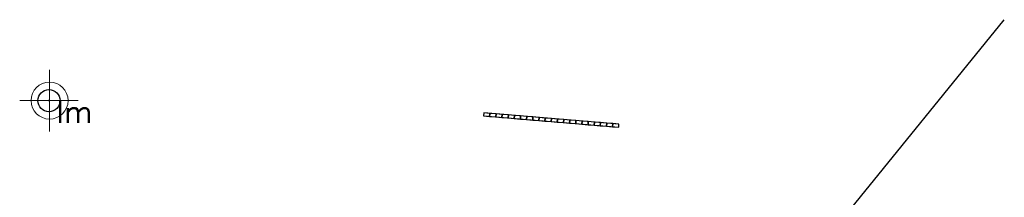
# Model space of a CAD drawing. Header units: metres. Extents: x 252743 to 254903, y 592696 to 593766.
# Tile 48 of 256: x 253668 to 253700, y 593077 to 593083. Entities that reach past the tile are written whole.
import ezdxf
from ezdxf.enums import TextEntityAlignment as Align

# ---------------------------------------------------------------- set-up
doc = ezdxf.new("R2010")
doc.units = ezdxf.units.M
for name, color, linetype in [('B-IN-LICHTMAST', 7, 'Continuous'), ('B-RI-HWA-PVC', 8, 'Continuous'), ('N-WB-ARC-BETONSTEEN KF', 253, 'Continuous')]:
    doc.layers.add(name, color=color, linetype=linetype)
doc.layers.add('N-WE-IE-MEUBILAIR_WEGMEUBILAIR-S', color=7, linetype='Continuous', lineweight=18)
doc.layers.get('0').freeze()
doc.styles.get("Standard").update_dxf_attribs({"font": 'simplex.shx'})
pattern_1 = [(0, (-1594.732, -454.4775), (0, 6.985), [5.08, -1.905]), (90, (-1594.732, -454.4775), (-6.985, 4e-16), [5.08, -1.905])]

# ---------------------------------------------------------------- blocks, each defined once
blk = doc.blocks.new('SIE-WEG_LICHTMAST-SO')
at = {"color": 0}
for p, q in [((0, 0), (0, 0.497)), ((-0.484, 0), (0.466, 0)), ((0, 0), (0, -0.503))]:
    blk.add_line(p, q, dxfattribs=at)
blk.add_circle((0, 0), 0.3, dxfattribs=at)
blk = doc.blocks.new('B_LICHTMAST')
blk.add_circle((0, 0), 0.9)
blk.add_point((0, 0))
blk.add_text('lm', height=1.8).set_placement((0.6, 0), align=Align.TOP_LEFT)

msp = doc.modelspace()

# ---------------------------------------------------------------- hatches: boundary and pattern name
at = {"layer": 'N-WB-ARC-BETONSTEEN KF'}
h = msp.add_hatch(dxfattribs=at)
h.set_pattern_fill('ANGLE', color=255)
h.set_pattern_definition(pattern_1)
h.paths.add_polyline_path([(253682.834, 593079.853), (253682.635, 593079.87), (253682.626, 593079.77), (253682.826, 593079.754)])
h.paths.add_polyline_path([(253683.233, 593079.82), (253683.033, 593079.837), (253683.025, 593079.737), (253683.224, 593079.72)])
h.paths.add_polyline_path([(253683.631, 593079.787), (253683.432, 593079.803), (253683.424, 593079.704), (253683.623, 593079.687)])
h.paths.add_polyline_path([(253684.03, 593079.753), (253683.83, 593079.77), (253683.822, 593079.67), (253684.021, 593079.654)])
h.paths.add_polyline_path([(253684.428, 593079.72), (253684.229, 593079.737), (253684.221, 593079.637), (253684.42, 593079.62)])
h.paths.add_polyline_path([(253684.827, 593079.687), (253684.628, 593079.703), (253684.619, 593079.604), (253684.819, 593079.587)])
h.paths.add_polyline_path([(253685.226, 593079.653), (253685.026, 593079.67), (253685.018, 593079.57), (253685.217, 593079.554)])
h.paths.add_polyline_path([(253685.624, 593079.62), (253685.425, 593079.637), (253685.417, 593079.537), (253685.616, 593079.521)])
h.paths.add_polyline_path([(253686.023, 593079.587), (253685.824, 593079.604), (253685.815, 593079.504), (253686.015, 593079.487)])
h.paths.add_polyline_path([(253686.421, 593079.554), (253686.222, 593079.57), (253686.214, 593079.471), (253686.413, 593079.454)])
h.paths.add_polyline_path([(253686.82, 593079.52), (253686.621, 593079.537), (253686.612, 593079.437), (253686.812, 593079.421)])
h = msp.add_hatch(dxfattribs=at)
h.set_pattern_fill('ANGLE', color=255)
h.set_pattern_definition(pattern_1)
h.paths.add_polyline_path([(253682.834, 593079.853), (253682.635, 593079.87), (253682.626, 593079.77), (253682.826, 593079.754)])
h.paths.add_polyline_path([(253683.233, 593079.82), (253683.033, 593079.837), (253683.025, 593079.737), (253683.224, 593079.72)])
h.paths.add_polyline_path([(253683.631, 593079.787), (253683.432, 593079.803), (253683.424, 593079.704), (253683.623, 593079.687)])
h.paths.add_polyline_path([(253684.03, 593079.753), (253683.83, 593079.77), (253683.822, 593079.67), (253684.021, 593079.654)])
h.paths.add_polyline_path([(253684.428, 593079.72), (253684.229, 593079.737), (253684.221, 593079.637), (253684.42, 593079.62)])
h.paths.add_polyline_path([(253684.827, 593079.687), (253684.628, 593079.703), (253684.619, 593079.604), (253684.819, 593079.587)])
h.paths.add_polyline_path([(253685.226, 593079.653), (253685.026, 593079.67), (253685.018, 593079.57), (253685.217, 593079.554)])
h.paths.add_polyline_path([(253685.624, 593079.62), (253685.425, 593079.637), (253685.417, 593079.537), (253685.616, 593079.521)])
h.paths.add_polyline_path([(253686.023, 593079.587), (253685.824, 593079.604), (253685.815, 593079.504), (253686.015, 593079.487)])
h.paths.add_polyline_path([(253686.421, 593079.554), (253686.222, 593079.57), (253686.214, 593079.471), (253686.413, 593079.454)])
h.paths.add_polyline_path([(253686.82, 593079.52), (253686.621, 593079.537), (253686.612, 593079.437), (253686.812, 593079.421)])

# ---------------------------------------------------------------- linework, layer by layer
at = {"layer": 'B-RI-HWA-PVC'}
msp.add_line((253683.342, 593063.008), (253699.51, 593082.89), dxfattribs=at)
at = {"layer": 'N-WB-ARC-BETONSTEEN KF'}
for points in [[(253682.635, 593079.87), (253682.626, 593079.77), (253687.011, 593079.404), (253687.019, 593079.504)], [(253682.834, 593079.853), (253682.635, 593079.87), (253682.626, 593079.77), (253682.826, 593079.754)], [(253683.033, 593079.837), (253682.834, 593079.853), (253682.826, 593079.754), (253683.025, 593079.737)], [(253683.233, 593079.82), (253683.033, 593079.837), (253683.025, 593079.737), (253683.224, 593079.72)], [(253683.432, 593079.803), (253683.233, 593079.82), (253683.224, 593079.72), (253683.424, 593079.704)], [(253683.631, 593079.787), (253683.432, 593079.803), (253683.424, 593079.704), (253683.623, 593079.687)], [(253683.83, 593079.77), (253683.631, 593079.787), (253683.623, 593079.687), (253683.822, 593079.67)], [(253684.03, 593079.753), (253683.83, 593079.77), (253683.822, 593079.67), (253684.021, 593079.654)], [(253684.229, 593079.737), (253684.03, 593079.753), (253684.021, 593079.654), (253684.221, 593079.637)], [(253684.428, 593079.72), (253684.229, 593079.737), (253684.221, 593079.637), (253684.42, 593079.62)], [(253684.628, 593079.703), (253684.428, 593079.72), (253684.42, 593079.62), (253684.619, 593079.604)], [(253684.827, 593079.687), (253684.628, 593079.703), (253684.619, 593079.604), (253684.819, 593079.587)], [(253685.026, 593079.67), (253684.827, 593079.687), (253684.819, 593079.587), (253685.018, 593079.57)], [(253685.226, 593079.653), (253685.026, 593079.67), (253685.018, 593079.57), (253685.217, 593079.554)], [(253685.425, 593079.637), (253685.226, 593079.653), (253685.217, 593079.554), (253685.417, 593079.537)], [(253685.624, 593079.62), (253685.425, 593079.637), (253685.417, 593079.537), (253685.616, 593079.521)], [(253685.824, 593079.604), (253685.624, 593079.62), (253685.616, 593079.521), (253685.815, 593079.504)], [(253686.023, 593079.587), (253685.824, 593079.604), (253685.815, 593079.504), (253686.015, 593079.487)], [(253686.222, 593079.57), (253686.023, 593079.587), (253686.015, 593079.487), (253686.214, 593079.471)], [(253686.421, 593079.554), (253686.222, 593079.57), (253686.214, 593079.471), (253686.413, 593079.454)], [(253686.621, 593079.537), (253686.421, 593079.554), (253686.413, 593079.454), (253686.612, 593079.437)], [(253686.82, 593079.52), (253686.621, 593079.537), (253686.612, 593079.437), (253686.812, 593079.421)], [(253687.019, 593079.504), (253686.82, 593079.52), (253686.812, 593079.421), (253687.011, 593079.404)]]:
    msp.add_lwpolyline(points, close=True, dxfattribs=at)

# ---------------------------------------------------------------- block references
at = {"layer": 'B-IN-LICHTMAST', "xscale": 0.4, "yscale": 0.4, "zscale": 0.4}
msp.add_blockref('B_LICHTMAST', (253668.541, 593080.267, -0.572), dxfattribs=at)
at = {"layer": 'N-WE-IE-MEUBILAIR_WEGMEUBILAIR-S', "xscale": 2, "yscale": 2, "zscale": 2}
msp.add_blockref('SIE-WEG_LICHTMAST-SO', (253668.559, 593080.267, -0.572), dxfattribs=at)

doc.saveas('drawing.dxf')
